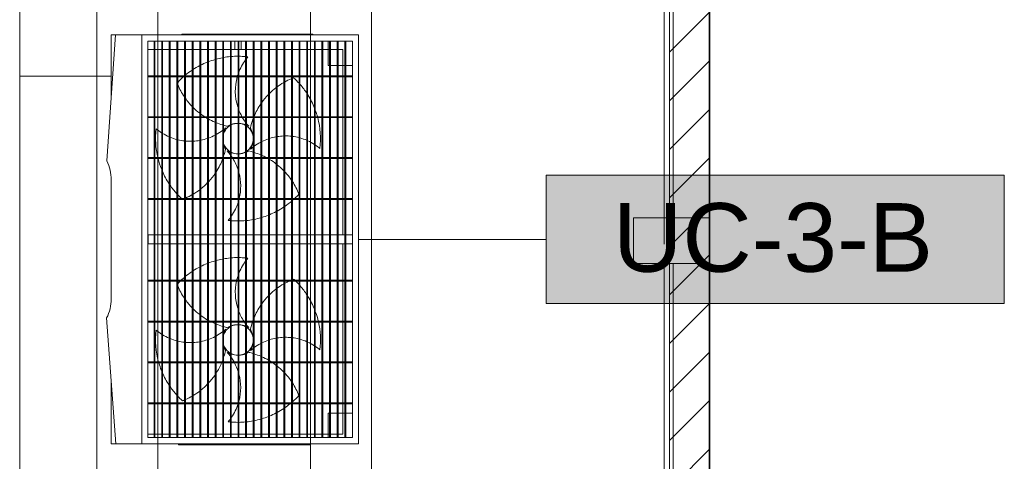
# Model space of a CAD drawing. Header units: metres. Extents: x 2.5 to 41.3, y -72.9 to -49.4.
# Tile 25 of 28: x 37.9 to 41.1, y -55.1 to -53.7. Entities that reach past the tile are written whole.
import ezdxf

# ---------------------------------------------------------------- set-up
doc = ezdxf.new("R2010")
doc.units = ezdxf.units.M
for name, color, linetype, lineweight in [('A-COLS', 7, 'Continuous', 18), ('A-FLOR', 7, 'Continuous', 18), ('A-WALL', 7, 'Continuous', 18), ('A-WALL-PATT', 7, 'Continuous', 18), ('I-WALL', 7, 'Continuous', 18), ('M-EQPM', 7, 'Continuous', 18), ('S-BEAM', 7, 'Continuous', 18), ('S-COLS', 7, 'Continuous', 18)]:
    doc.layers.add(name, color=color, linetype=linetype, lineweight=lineweight)
for name, color, linetype, lineweight, true_color in [('LAJE TÉCNICA -FRIG_dwg', 7, 'Continuous', 18, 0x767676), ('M-EQPM-IDEN', 1, 'Continuous', 9, 0xff0000), ('TUB_FRIGO', 30, 'Continuous', 18, 0xff7f00)]:
    doc.layers.add(name, color=color, linetype=linetype, lineweight=lineweight, true_color=true_color)
doc.styles.add('Arial_4', font='arial.ttf', dxfattribs={"height": 0.225})

# ---------------------------------------------------------------- blocks, each defined once
blk = doc.blocks.new('4 GRE - ESCOLA DE CINEMA E AUDIOVISUAL CINE REX R07_rvt-1-LAJE TÉCNICA - FRIGORÍFICA')
at = {"layer": 'A-WALL-PATT', "true_color": 0xd4d4d4}
h = blk.add_hatch(dxfattribs=at)
h.set_pattern_fill('FP_2', color=254, style=0, pattern_type=2)
h.set_pattern_definition([(45, (21.555, -62.9), (-0.0795495, 0.0795495), [])])
h.paths.add_polyline_path([(40.0373, -68.5214), (40.1673, -68.5214), (40.1673, -51.0704), (40.0373, -51.0704), (40.0373, -67.0466)])
at = {"layer": 'I-WALL', "color": 253, "true_color": 0xaaaaaa}
for p, q in [((40.1673, -68.5214), (40.1673, -51.0704)), ((40.0373, -51.1954), (40.0373, -68.5214))]:
    blk.add_line(p, q, dxfattribs=at)
blk = doc.blocks.new('Family - V504-298893-LAJE TÉCNICA - FRIGORÍFICA')
at = {"layer": 'S-BEAM', "color": 253, "true_color": 0xaaaaaa}
for p, q in [((0.06, 1.5757), (-0.06, 1.5757)), ((-0.06, 1.5757), (-0.06, -1.5757)), ((0.06, -1.5757), (0.06, 1.5757)), ((-0.06, -1.5757), (0.06, -1.5757))]:
    blk.add_line(p, q, dxfattribs=at)
blk = doc.blocks.new('Family - V504-298895-LAJE TÉCNICA - FRIGORÍFICA')
at = {"layer": 'S-BEAM', "color": 253, "true_color": 0xaaaaaa}
for p, q in [((0.06, 1.5693), (-0.06, 1.5693)), ((-0.06, 1.5693), (-0.06, -1.5693)), ((0.06, -1.5693), (0.06, 1.5693)), ((-0.06, -1.5693), (0.06, -1.5693))]:
    blk.add_line(p, q, dxfattribs=at)
blk = doc.blocks.new('Family - P19-298905-LAJE TÉCNICA - FRIGORÍFICA')
at = {"layer": 'S-COLS', "color": 253, "true_color": 0xaaaaaa}
for p, q in [((0.125, 0.075), (-0.125, 0.075)), ((-0.125, 0.075), (-0.125, -0.075)), ((0.125, -0.075), (0.125, 0.075)), ((-0.125, -0.075), (0.125, -0.075))]:
    blk.add_line(p, q, dxfattribs=at)
blk = doc.blocks.new('Family - P19-301703-LAJE TÉCNICA - FRIGORÍFICA')
at = {"layer": 'S-COLS', "color": 253, "true_color": 0xaaaaaa}
for p, q in [((0.125, 0.075), (-0.125, 0.075)), ((-0.125, 0.075), (-0.125, -0.075)), ((0.125, -0.075), (0.125, 0.075)), ((-0.125, -0.075), (0.125, -0.075))]:
    blk.add_line(p, q, dxfattribs=at)
blk = doc.blocks.new('ESTRUTURAL CINE REX _011_IFC-1-LAJE TÉCNICA - FRIGORÍFICA')
at = {"layer": 'A-COLS', "color": 253, "lineweight": 18, "true_color": 0xaaaaaa}
blk.add_blockref('Family - P19-301703-LAJE TÉCNICA - FRIGORÍFICA', (40.0437, -54.4219), dxfattribs=at)
at = {"layer": 'S-BEAM', "color": 253, "lineweight": 18, "true_color": 0xaaaaaa}
for name, p in [('Family - V504-298893-LAJE TÉCNICA - FRIGORÍFICA', (40.1089, -52.7712)), ('Family - V504-298895-LAJE TÉCNICA - FRIGORÍFICA', (40.1089, -56.0662))]:
    blk.add_blockref(name, p, dxfattribs=at)
at = {"layer": 'S-COLS', "color": 253, "lineweight": 18, "true_color": 0xaaaaaa}
blk.add_blockref('Family - P19-298905-LAJE TÉCNICA - FRIGORÍFICA', (40.0437, -54.4219), dxfattribs=at)
blk = doc.blocks.new('Midea_VRF_Outdoor_MVCMax-M615_670_730_785_850_WV2GN1_50_60Hz_ - MVC-M785WV2GN1-V6-LAJE TÉCNICA - FRIGORÍFICA')
at = {"layer": 'M-EQPM', "color": 1, "true_color": 0xff0000}
for p, q in [((0.67, 0.395), (-0.67, 0.395)), ((-0.67, 0.395), (-0.67, -0.315)), ((0.67, -0.315), (0.67, 0.395)), ((0.65, 0.3755), (-0.65, 0.3755)), ((-0.65, 0.3755), (-0.65, 0.375)), ((-0.65, 0.375), (0.65, 0.375)), ((-0.65, -0.295), (-0.65, 0.375)), ((-0.65, 0.375), (0.65, 0.375)), ((-0.57, 0.353), (-0.57, 0.375)), ((-0.533, 0.3755), (-0.536, 0.3755)), ((-0.536, 0.3755), (-0.536, -0.2945)), ((-0.533, -0.2945), (-0.533, 0.3755)), ((-0.399, 0.3755), (-0.402, 0.3755)), ((-0.402, 0.3755), (-0.402, -0.2945)), ((-0.399, -0.2945), (-0.399, 0.3755)), ((-0.265, 0.3755), (-0.268, 0.3755)), ((-0.268, 0.3755), (-0.268, -0.2945)), ((-0.265, -0.2945), (-0.265, 0.3755)), ((-0.131, 0.3755), (-0.134, 0.3755)), ((-0.134, 0.3755), (-0.134, -0.2945)), ((-0.131, -0.2945), (-0.131, 0.3755)), ((0.015, 0.3755), (-0.015, 0.3755)), ((-0.015, 0.3755), (-0.015, -0.2945)), ((0.015, -0.2945), (0.015, 0.3755)), ((0.137, 0.3755), (0.134, 0.3755)), ((0.134, 0.3755), (0.134, -0.2945)), ((0.137, -0.2945), (0.137, 0.3755)), ((0.271, 0.3755), (0.268, 0.3755)), ((0.268, 0.3755), (0.268, -0.2945)), ((0.271, -0.2945), (0.271, 0.3755)), ((0.405, 0.3755), (0.402, 0.3755)), ((0.402, 0.3755), (0.402, -0.2945)), ((0.405, -0.2945), (0.405, 0.3755)), ((0.539, 0.3755), (0.536, 0.3755)), ((0.536, 0.3755), (0.536, -0.2945)), ((0.539, -0.2945), (0.539, 0.3755)), ((0.57, 0.375), (0.57, 0.353)), ((0.65, 0.375), (0.65, 0.3755)), ((0.65, 0.375), (0.65, -0.295)), ((0.65, 0.353), (-0.65, 0.353)), ((-0.65, 0.353), (-0.65, 0.35)), ((-0.65, 0.35), (0.65, 0.35)), ((0.65, 0.328), (-0.65, 0.328)), ((-0.65, 0.328), (-0.65, 0.325)), ((-0.65, 0.325), (0.65, 0.325)), ((-0.536, 0.343), (-0.6224, 0.343)), ((-0.6224, 0.343), (-0.6224, 0.328)), ((-0.6224, 0.343), (-0.536, 0.343)), ((-0.6224, 0.328), (-0.6224, 0.343)), ((-0.6224, 0.325), (-0.6224, 0.303)), ((-0.6224, 0.303), (-0.6224, 0.325)), ((-0.57, 0.328), (-0.57, 0.35)), ((-0.57, 0.303), (-0.57, 0.325)), ((-0.402, 0.343), (-0.533, 0.343)), ((-0.533, 0.343), (-0.402, 0.343)), ((-0.268, 0.343), (-0.399, 0.343)), ((-0.399, 0.343), (-0.268, 0.343)), ((-0.134, 0.343), (-0.265, 0.343)), ((-0.265, 0.343), (-0.134, 0.343)), ((-0.015, 0.343), (-0.131, 0.343)), ((-0.131, 0.343), (-0.015, 0.343)), ((0.134, 0.343), (0.015, 0.343)), ((0.015, 0.343), (0.134, 0.343)), ((0.268, 0.343), (0.137, 0.343)), ((0.137, 0.343), (0.268, 0.343)), ((0.402, 0.343), (0.271, 0.343)), ((0.271, 0.343), (0.402, 0.343)), ((0.536, 0.343), (0.405, 0.343)), ((0.405, 0.343), (0.536, 0.343)), ((0.6389, 0.343), (0.539, 0.343)), ((0.539, 0.343), (0.6389, 0.343)), ((0.57, 0.35), (0.57, 0.328)), ((0.57, 0.325), (0.57, 0.303)), ((0.6389, 0.328), (0.6389, 0.343)), ((0.6389, 0.343), (0.6389, 0.328)), ((0.6389, 0.303), (0.6389, 0.325)), ((0.6389, 0.325), (0.6389, 0.303)), ((0.65, 0.35), (0.65, 0.353)), ((0.65, 0.325), (0.65, 0.328)), ((0.65, 0.303), (-0.65, 0.303)), ((-0.65, 0.303), (-0.65, 0.3)), ((-0.65, 0.3), (0.65, 0.3)), ((-0.65, 0.2955), (-0.57, 0.2955)), ((-0.6224, 0.3), (-0.6224, 0.278)), ((-0.6224, 0.278), (-0.6224, 0.3)), ((-0.57, 0.2955), (-0.57, 0.3)), ((0.57, 0.3), (0.57, 0.295)), ((0.57, 0.295), (0.65, 0.295)), ((0.6389, 0.278), (0.6389, 0.3)), ((0.6389, 0.3), (0.6389, 0.278)), ((0.65, 0.3), (0.65, 0.303)), ((0.65, 0.278), (-0.65, 0.278)), ((-0.65, 0.278), (-0.65, 0.275)), ((-0.65, 0.275), (0.65, 0.275)), ((-0.6224, 0.275), (-0.6224, 0.253)), ((-0.6224, 0.253), (-0.6224, 0.275)), ((0.6389, 0.253), (0.6389, 0.275)), ((0.6389, 0.275), (0.6389, 0.253)), ((0.65, 0.275), (0.65, 0.278)), ((-0.67, 0.2455), (-0.673, 0.2455)), ((-0.673, 0.2455), (-0.673, 0.2255)), ((-0.673, 0.2455), (-0.673, 0.2448)), ((0.65, 0.253), (-0.65, 0.253)), ((-0.65, 0.253), (-0.65, 0.25)), ((-0.65, 0.25), (0.65, 0.25)), ((0.65, 0.228), (-0.65, 0.228)), ((-0.65, 0.228), (-0.65, 0.225)), ((-0.6224, 0.25), (-0.6224, 0.228)), ((-0.6224, 0.228), (-0.6224, 0.25)), ((0.6389, 0.228), (0.6389, 0.25)), ((0.6389, 0.25), (0.6389, 0.228)), ((0.65, 0.25), (0.65, 0.253)), ((0.65, 0.225), (0.65, 0.228)), ((0.673, 0.235), (0.67, 0.235)), ((0.673, 0.2343), (0.673, 0.235)), ((0.673, 0.215), (0.673, 0.235)), ((-0.673, -0.1645), (-0.673, 0.2255)), ((-0.65, 0.225), (0.65, 0.225)), ((0.65, 0.203), (-0.65, 0.203)), ((-0.65, 0.203), (-0.65, 0.2)), ((-0.65, 0.2), (0.65, 0.2)), ((-0.6224, 0.225), (-0.6224, 0.203)), ((-0.6224, 0.203), (-0.6224, 0.225)), ((-0.6224, 0.2), (-0.6224, 0.178)), ((-0.6224, 0.178), (-0.6224, 0.2)), ((0.6389, 0.203), (0.6389, 0.225)), ((0.6389, 0.225), (0.6389, 0.203)), ((0.6389, 0.178), (0.6389, 0.2)), ((0.6389, 0.2), (0.6389, 0.178)), ((0.65, 0.2), (0.65, 0.203)), ((0.673, 0.215), (0.673, -0.175)), ((0.65, 0.178), (-0.65, 0.178)), ((-0.65, 0.178), (-0.65, 0.175)), ((-0.65, 0.175), (0.65, 0.175)), ((-0.6224, 0.175), (-0.6224, 0.153)), ((-0.6224, 0.153), (-0.6224, 0.175)), ((0.6389, 0.153), (0.6389, 0.175)), ((0.6389, 0.175), (0.6389, 0.153)), ((0.65, 0.175), (0.65, 0.178)), ((0.65, 0.153), (-0.65, 0.153)), ((-0.65, 0.153), (-0.65, 0.15)), ((-0.65, 0.15), (0.65, 0.15)), ((-0.6224, 0.15), (-0.6224, 0.128)), ((-0.6224, 0.128), (-0.6224, 0.15)), ((0.6389, 0.128), (0.6389, 0.15)), ((0.6389, 0.15), (0.6389, 0.128)), ((0.65, 0.15), (0.65, 0.153)), ((0.65, 0.128), (-0.65, 0.128)), ((-0.65, 0.128), (-0.65, 0.125)), ((-0.65, 0.125), (0.65, 0.125)), ((0.65, 0.103), (-0.65, 0.103)), ((-0.65, 0.103), (-0.65, 0.1)), ((-0.65, 0.1), (0.65, 0.1)), ((-0.6224, 0.125), (-0.6224, 0.103)), ((-0.6224, 0.103), (-0.6224, 0.125)), ((-0.6224, 0.1), (-0.6224, 0.078)), ((-0.6224, 0.078), (-0.6224, 0.1)), ((0.6389, 0.103), (0.6389, 0.125)), ((0.6389, 0.125), (0.6389, 0.103)), ((0.6389, 0.078), (0.6389, 0.1)), ((0.6389, 0.1), (0.6389, 0.078)), ((0.65, 0.125), (0.65, 0.128)), ((0.65, 0.1), (0.65, 0.103)), ((0.65, 0.078), (-0.65, 0.078)), ((-0.65, 0.078), (-0.65, 0.075)), ((-0.65, 0.075), (0.65, 0.075)), ((-0.6224, 0.075), (-0.6224, 0.053)), ((-0.6224, 0.053), (-0.6224, 0.075)), ((0.6389, 0.053), (0.6389, 0.075)), ((0.6389, 0.075), (0.6389, 0.053)), ((0.65, 0.075), (0.65, 0.078)), ((0.65, 0.053), (-0.65, 0.053)), ((-0.65, 0.053), (-0.65, 0.05)), ((-0.65, 0.05), (0.65, 0.05)), ((-0.6224, 0.05), (-0.6224, 0.028)), ((-0.6224, 0.028), (-0.6224, 0.05)), ((0.6389, 0.028), (0.6389, 0.05)), ((0.6389, 0.05), (0.6389, 0.028)), ((0.65, 0.05), (0.65, 0.053)), ((0.65, 0.028), (-0.65, 0.028)), ((-0.65, 0.028), (-0.65, 0.025)), ((-0.65, 0.025), (0.65, 0.025)), ((-0.6224, 0.01), (-0.65, 0.01)), ((0.65, 0.003), (-0.65, 0.003)), ((-0.65, 0.003), (-0.65, 0)), ((-0.6224, 0.025), (-0.6224, 0.003)), ((-0.6224, 0.003), (-0.6224, 0.025)), ((0.6389, 0.003), (0.6389, 0.025)), ((0.6389, 0.025), (0.6389, 0.003)), ((0.65, 0.025), (0.65, 0.028)), ((0.65, 0), (0.65, 0.003)), ((-0.65, 0), (0.65, 0)), ((-0.65, -0.01), (-0.6224, -0.01)), ((0.65, -0.022), (-0.65, -0.022)), ((-0.65, -0.022), (-0.65, -0.025)), ((-0.65, -0.025), (0.65, -0.025)), ((-0.6224, 0), (-0.6224, -0.022)), ((-0.6224, -0.022), (-0.6224, 0)), ((-0.6224, -0.025), (-0.6224, -0.047)), ((-0.6224, -0.047), (-0.6224, -0.025)), ((0.6389, -0.022), (0.6389, -0.0004)), ((0.6389, -0.0004), (0.6389, -0.022)), ((0.6389, -0.047), (0.6389, -0.025)), ((0.6389, -0.025), (0.6389, -0.047)), ((0.65, -0.025), (0.65, -0.022)), ((0.65, -0.047), (-0.65, -0.047)), ((-0.65, -0.047), (-0.65, -0.05)), ((-0.65, -0.05), (0.65, -0.05)), ((-0.6224, -0.05), (-0.6224, -0.072)), ((-0.6224, -0.072), (-0.6224, -0.05)), ((0.6389, -0.072), (0.6389, -0.05)), ((0.6389, -0.05), (0.6389, -0.072)), ((0.65, -0.05), (0.65, -0.047)), ((0.65, -0.072), (-0.65, -0.072)), ((-0.65, -0.072), (-0.65, -0.075)), ((-0.65, -0.075), (0.65, -0.075)), ((-0.6224, -0.075), (-0.6224, -0.097)), ((-0.6224, -0.097), (-0.6224, -0.075)), ((0.6389, -0.097), (0.6389, -0.075)), ((0.6389, -0.075), (0.6389, -0.097)), ((0.65, -0.075), (0.65, -0.072)), ((0.65, -0.097), (-0.65, -0.097)), ((-0.65, -0.097), (-0.65, -0.1)), ((-0.65, -0.1), (0.65, -0.1)), ((0.65, -0.122), (-0.65, -0.122)), ((-0.65, -0.122), (-0.65, -0.125)), ((-0.65, -0.125), (0.65, -0.125)), ((-0.6224, -0.1), (-0.6224, -0.122)), ((-0.6224, -0.122), (-0.6224, -0.1)), ((-0.6224, -0.125), (-0.6224, -0.147)), ((-0.6224, -0.147), (-0.6224, -0.125)), ((0.6389, -0.122), (0.6389, -0.1)), ((0.6389, -0.1), (0.6389, -0.122)), ((0.6389, -0.147), (0.6389, -0.125)), ((0.6389, -0.125), (0.6389, -0.147)), ((0.65, -0.1), (0.65, -0.097)), ((0.65, -0.125), (0.65, -0.122)), ((0.65, -0.147), (-0.65, -0.147)), ((-0.65, -0.147), (-0.65, -0.15)), ((-0.65, -0.15), (0.65, -0.15)), ((-0.6224, -0.15), (-0.6224, -0.172)), ((-0.6224, -0.172), (-0.6224, -0.15)), ((0.6389, -0.172), (0.6389, -0.15)), ((0.6389, -0.15), (0.6389, -0.172)), ((0.65, -0.15), (0.65, -0.147)), ((-0.673, -0.1645), (-0.673, -0.1845)), ((-0.673, -0.1838), (-0.673, -0.1845)), ((-0.673, -0.1845), (-0.67, -0.1845)), ((0.65, -0.172), (-0.65, -0.172)), ((-0.65, -0.172), (-0.65, -0.175)), ((-0.65, -0.175), (0.65, -0.175)), ((-0.6224, -0.175), (-0.6224, -0.197)), ((-0.6224, -0.197), (-0.6224, -0.175)), ((0.6389, -0.197), (0.6389, -0.175)), ((0.6389, -0.175), (0.6389, -0.197)), ((0.65, -0.175), (0.65, -0.172)), ((0.673, -0.195), (0.673, -0.175)), ((0.65, -0.197), (-0.65, -0.197)), ((-0.65, -0.197), (-0.65, -0.2)), ((-0.65, -0.2), (0.65, -0.2)), ((0.65, -0.222), (-0.65, -0.222)), ((-0.65, -0.222), (-0.65, -0.225)), ((-0.65, -0.225), (0.65, -0.225)), ((-0.6224, -0.2), (-0.6224, -0.222)), ((-0.6224, -0.222), (-0.6224, -0.2)), ((-0.6224, -0.225), (-0.6224, -0.247)), ((-0.6224, -0.247), (-0.6224, -0.225)), ((0.6389, -0.222), (0.6389, -0.2)), ((0.6389, -0.2), (0.6389, -0.222)), ((0.6389, -0.247), (0.6389, -0.225)), ((0.6389, -0.225), (0.6389, -0.247)), ((0.65, -0.2), (0.65, -0.197)), ((0.65, -0.225), (0.65, -0.222)), ((0.67, -0.195), (0.673, -0.195)), ((0.673, -0.195), (0.673, -0.1943)), ((0.65, -0.247), (-0.65, -0.247)), ((-0.65, -0.247), (-0.65, -0.25)), ((-0.65, -0.25), (0.65, -0.25)), ((-0.6224, -0.25), (-0.6224, -0.272)), ((-0.6224, -0.272), (-0.6224, -0.25)), ((0.6389, -0.272), (0.6389, -0.25)), ((0.6389, -0.25), (0.6389, -0.272)), ((0.65, -0.25), (0.65, -0.247)), ((0.65, -0.272), (-0.65, -0.272)), ((-0.65, -0.272), (-0.65, -0.275)), ((-0.65, -0.275), (0.65, -0.275)), ((-0.6224, -0.275), (-0.6224, -0.295)), ((-0.6224, -0.295), (-0.6224, -0.275)), ((0.6389, -0.295), (0.6389, -0.275)), ((0.6389, -0.275), (0.6389, -0.295)), ((0.65, -0.275), (0.65, -0.272)), ((-0.67, -0.315), (0.67, -0.315)), ((-0.67, -0.315), (-0.67, -0.4009)), ((0.67, -0.315), (-0.67, -0.315)), ((0.65, -0.295), (-0.65, -0.295)), ((-0.536, -0.2945), (-0.533, -0.2945)), ((-0.402, -0.2945), (-0.399, -0.2945)), ((-0.268, -0.2945), (-0.265, -0.2945)), ((-0.134, -0.2945), (-0.131, -0.2945)), ((-0.015, -0.2945), (0.015, -0.2945)), ((0.134, -0.2945), (0.137, -0.2945)), ((0.268, -0.2945), (0.271, -0.2945)), ((0.402, -0.2945), (0.405, -0.2945)), ((0.536, -0.2945), (0.539, -0.2945)), ((0.67, -0.4006), (0.67, -0.315)), ((-0.67, -0.4009), (-0.2572, -0.43)), ((-0.67, -0.4009), (-0.67, -0.415)), ((-0.67, -0.415), (-0.4701, -0.415)), ((-0.195, -0.415), (0.195, -0.415)), ((0.2578, -0.4303), (0.67, -0.4006)), ((0.47, -0.415), (0.67, -0.415)), ((0.67, -0.415), (0.67, -0.4006))]:
    blk.add_line(p, q, dxfattribs=at)
for centre, radius, start, end in [((-0.3302, 0), 0.27, 105.4369, 109.7442), ((-0.3302, 0), 0.27, 83.171, 104.7659), ((-0.1651, 0.156), 0.1739, 139.8861, 145.8463), ((0.3298, 0), 0.27, 103.2575, 109.7442), ((0.3298, 0), 0.27, 83.171, 102.6111), ((0.4949, 0.156), 0.1739, 139.8861, 145.8463), ((-0.3302, 0), 0.27, 123.2095, 130.9698), ((-0.3302, 0), 0.27, 111.5747, 121.9812), ((-0.1651, 0.156), 0.1739, 147.0316, 155.4744), ((0.3298, 0), 0.27, 123.2095, 130.9698), ((0.3298, 0), 0.27, 111.5747, 121.9812), ((0.4949, 0.156), 0.1739, 147.0316, 155.4744), ((-0.3302, 0), 0.27, 131.9198, 137.5963), ((-0.1651, 0.156), 0.1739, 165.2949, 172.5984), ((-0.1651, 0.156), 0.1739, 156.5266, 164.2427), ((-0.0641, -0.016), 0.2312, 111.3182, 122.8959), ((-0.3302, 0), 0.27, 43.1231, 47.5963), ((0.3298, 0), 0.27, 131.9198, 135.7125), ((0.4949, 0.156), 0.1739, 165.2949, 172.6975), ((0.4949, 0.156), 0.1739, 156.5266, 164.2427), ((0.5959, -0.016), 0.2312, 111.3182, 122.8959), ((0.3298, 0), 0.27, 41.4697, 47.5963), ((-0.3142, 0.2661), 0.2312, 201.3182, 202.3827), ((-0.3142, 0.2661), 0.2312, 203.2874, 209.4112), ((-0.1651, 0.156), 0.1739, 173.6937, 180.7292), ((-0.0641, -0.016), 0.2312, 124.1027, 132.9526), ((-0.3302, 0), 0.27, 41.4697, 42.1731), ((-0.3302, 0), 0.27, 34.6223, 40.6097), ((0.3298, 0), 0.27, 136.5725, 137.5963), ((0.3458, 0.2661), 0.2312, 201.3182, 202.4524), ((0.3458, 0.2661), 0.2312, 204.9217, 209.4112), ((0.4949, 0.156), 0.1739, 173.6937, 180.7292), ((0.5959, -0.016), 0.2312, 124.1027, 132.9526), ((0.3298, 0), 0.27, 39.9564, 40.6097), ((0.3298, 0), 0.27, 34.6223, 39.0064), ((-0.3142, 0.2661), 0.2312, 210.2462, 216.8845), ((-0.1651, 0.156), 0.1739, 181.9997, 189.3278), ((-0.0641, -0.016), 0.2312, 134.0726, 141.2768), ((-0.3302, 0), 0.27, 28.4062, 33.8764), ((0.3458, 0.2661), 0.2312, 210.2462, 216.8845), ((0.4949, 0.156), 0.1739, 181.9997, 189.3278), ((0.5959, -0.016), 0.2312, 134.0726, 141.2768), ((0.3298, 0), 0.27, 28.4062, 33.8764), ((-0.3142, 0.2661), 0.2312, 217.8307, 224.992), ((-0.3142, 0.2661), 0.2312, 226.1336, 234.505), ((-0.1651, 0.156), 0.1739, 190.3271, 197.8637), ((-0.1651, 0.156), 0.1739, 198.9259, 206.7155), ((-0.0641, -0.016), 0.2312, 149.7283, 150.8304), ((-0.0641, -0.016), 0.2312, 142.2591, 148.8725), ((-0.3302, 0), 0.27, 22.5107, 27.6603), ((-0.3302, 0), 0.27, 16.8426, 21.8305), ((0.3458, 0.2661), 0.2312, 217.8307, 224.992), ((0.3458, 0.2661), 0.2312, 226.1336, 234.505), ((0.4949, 0.156), 0.1739, 190.3271, 197.8637), ((0.4949, 0.156), 0.1739, 198.9259, 206.7155), ((0.5959, -0.016), 0.2312, 149.7283, 156.0039), ((0.5959, -0.016), 0.2312, 147.3049, 148.8725), ((0.5959, -0.016), 0.2312, 142.2591, 145.7941), ((0.3298, 0), 0.27, 22.5107, 27.6603), ((0.3298, 0), 0.27, 16.8426, 21.8305), ((-0.3142, 0.2661), 0.2312, 235.8948, 247.4891), ((-0.1651, 0.156), 0.1739, 207.958, 216.5966), ((-0.0641, -0.016), 0.2312, 156.7936, 162.5464), ((-0.0641, -0.016), 0.2312, 152.3412, 156.0039), ((-0.3302, 0), 0.27, 11.3613, 16.1625), ((0.3458, 0.2661), 0.2312, 235.8948, 247.4891), ((0.4949, 0.156), 0.1739, 207.958, 216.5966), ((0.5959, -0.016), 0.2312, 156.7936, 162.5464), ((0.3298, 0), 0.27, 11.3613, 16.1625), ((-0.3142, 0.2661), 0.2312, 249.8555, 257.2532), ((-0.4862, 0.1651), 0.1739, 307.5186, 311.5723), ((-0.3102, 0), 0.07, 150, 156.2194), ((-0.3302, 0), 0.05, 34.3456, 145.6544), ((-0.3302, -0.02), 0.07, 60, 120), ((-0.1651, 0.156), 0.1739, 217.8026, 221.5723), ((-0.0641, -0.016), 0.2312, 163.3308, 167.2532), ((-0.3502, 0), 0.07, 23.7806, 30), ((-0.3302, 0), 0.27, 5.9743, 10.7149), ((0.3458, 0.2661), 0.2312, 249.8555, 250.2453), ((0.3458, 0.2661), 0.2312, 251.0297, 257.2532), ((0.1738, 0.1651), 0.1739, 307.5186, 311.5723), ((0.3498, 0), 0.07, 150, 156.2194), ((0.3298, 0), 0.05, 34.3456, 145.6544), ((0.3298, -0.02), 0.07, 60, 120), ((0.4949, 0.156), 0.1739, 217.8026, 221.5723), ((0.5959, -0.016), 0.2312, 163.3308, 167.2532), ((0.3098, 0), 0.07, 23.7806, 30), ((0.3298, 0), 0.27, 5.9743, 10.7149), ((-0.3302, 0), 0.27, 174.6814, 179.3583), ((-0.3302, 0), 0.27, 179.9961, 184.6814), ((-0.3302, 0), 0.27, 173.171, 174.0436), ((-0.4862, 0.1651), 0.1739, 229.8861, 232.3546), ((-0.4862, 0.1651), 0.1739, 234.1587, 249.8364), ((-0.4862, 0.1651), 0.1739, 290.1872, 299.0396), ((-0.4862, 0.1651), 0.1739, 300.2455, 305.7812), ((-0.3302, 0), 0.05, 180, 206.2684), ((-0.3102, 0), 0.07, 158.8849, 177.5162), ((-0.3302, 0), 0.05, 150, 176.5227), ((-0.3302, 0), 0.05, 3.4773, 30), ((-0.3302, 0), 0.05, 333.7316, 360), ((-0.3502, 0), 0.07, 2.4838, 21.1151), ((-0.1742, -0.1651), 0.1739, 107.4417, 121.6926), ((-0.1742, -0.1651), 0.1739, 76.6276, 104.6962), ((-0.1742, -0.1651), 0.1739, 55.9627, 72.7763), ((-0.3302, 0), 0.27, 0.6339, 5.3279), ((0.3298, 0), 0.27, 174.6814, 179.3583), ((0.3298, 0), 0.27, 179.9961, 184.6814), ((0.3298, 0), 0.27, 173.171, 174.0436), ((0.1738, 0.1651), 0.1739, 229.8861, 232.3546), ((0.1738, 0.1651), 0.1739, 234.1587, 249.8364), ((0.1738, 0.1651), 0.1739, 290.1872, 303.0593), ((0.1738, 0.1651), 0.1739, 304.2652, 305.7812), ((0.3298, 0), 0.05, 180, 206.2684), ((0.3498, 0), 0.07, 158.8849, 177.5162), ((0.3298, 0), 0.05, 150, 176.5227), ((0.3298, 0), 0.05, 3.4773, 30), ((0.3298, 0), 0.05, 333.7316, 360), ((0.3098, 0), 0.07, 2.4838, 21.1151), ((0.4858, -0.1651), 0.1739, 107.4417, 117.7068), ((0.4858, -0.1651), 0.1739, 75.7162, 104.6962), ((0.4858, -0.1651), 0.1739, 55.9627, 72.0681), ((0.3298, 0), 0.27, 0.6339, 5.3279), ((-0.3302, 0), 0.27, 185.3279, 190.0684), ((-0.4862, 0.1651), 0.1739, 252.7763, 253.2607), ((-0.4862, 0.1651), 0.1739, 254.3128, 287.4417), ((-0.3102, 0), 0.07, 180, 198.4497), ((-0.3102, 0), 0.07, 201.1151, 210), ((-0.3302, 0), 0.05, 210, 251.1072), ((-0.3302, 0), 0.05, 288.8928, 330), ((-0.1742, -0.1651), 0.1739, 125.7812, 131.5723), ((-0.3502, 0), 0.07, 330, 338.8849), ((-0.3502, 0), 0.07, 341.5503, 360), ((-0.1742, -0.1651), 0.1739, 122.8985, 124.0439), ((-0.1742, -0.1651), 0.1739, 49.8861, 54.1587), ((-0.3302, 0), 0.27, 353.171, 354.6814), ((-0.3302, 0), 0.27, 355.3192, 359.9961), ((0.3298, 0), 0.27, 185.3279, 190.0684), ((0.1738, 0.1651), 0.1739, 252.7763, 256.768), ((0.1738, 0.1651), 0.1739, 257.7826, 287.4417), ((0.3498, 0), 0.07, 180, 198.4497), ((0.3498, 0), 0.07, 201.1151, 210), ((0.3298, 0), 0.05, 210, 251.1072), ((0.3298, 0), 0.05, 288.8928, 330), ((0.4858, -0.1651), 0.1739, 125.7812, 131.5723), ((0.3098, 0), 0.07, 330, 338.8849), ((0.3098, 0), 0.07, 341.5503, 360), ((0.4858, -0.1651), 0.1739, 118.8788, 124.0439), ((0.4858, -0.1651), 0.1739, 49.8861, 54.1587), ((0.3298, 0), 0.27, 353.171, 354.6814), ((0.3298, 0), 0.27, 355.3192, 359.9065), ((-0.3302, 0), 0.27, 190.7149, 195.4823), ((-0.5963, 0.016), 0.2312, 337.578, 343.3308), ((-0.5963, 0.016), 0.2312, 344.1153, 347.2532), ((-0.3302, 0.02), 0.07, 240, 253.6812), ((-0.4953, -0.156), 0.1739, 39.0085, 41.5723), ((-0.4953, -0.156), 0.1739, 28.9592, 37.8026), ((-0.3302, 0.02), 0.07, 286.3188, 300), ((-0.3462, -0.2661), 0.2312, 72.222, 77.2532), ((-0.3462, -0.2661), 0.2312, 57.4057, 69.3562), ((0.3298, 0), 0.27, 190.7149, 195.4823), ((0.0637, 0.016), 0.2312, 337.578, 343.3308), ((0.0637, 0.016), 0.2312, 344.1153, 347.2532), ((0.3298, 0.02), 0.07, 240, 253.6812), ((0.1647, -0.156), 0.1739, 39.0085, 41.5723), ((0.1647, -0.156), 0.1739, 28.9592, 37.8026), ((0.3298, 0.02), 0.07, 286.3188, 300), ((0.3138, -0.2661), 0.2312, 72.222, 77.2532), ((0.3138, -0.2661), 0.2312, 67.5257, 69.8555), ((0.3138, -0.2661), 0.2312, 57.4057, 66.7413), ((-0.3302, 0), 0.27, 196.1625, 201.1504), ((-0.5963, 0.016), 0.2312, 330.584, 336.7936), ((-0.4953, -0.156), 0.1739, 19.9881, 27.7777), ((-0.3462, -0.2661), 0.2312, 47.3738, 55.8948), ((0.3298, 0), 0.27, 196.1625, 201.1504), ((0.0637, 0.016), 0.2312, 330.584, 332.5428), ((0.0637, 0.016), 0.2312, 334.0536, 336.7936), ((0.1647, -0.156), 0.1739, 19.9881, 27.7777), ((0.3138, -0.2661), 0.2312, 47.2751, 55.8948), ((-0.3302, 0), 0.27, 201.8305, 206.9144), ((-0.3302, 0), 0.27, 207.6603, 213.1305), ((-0.5963, 0.016), 0.2312, 315.0549, 322.2591), ((-0.5963, 0.016), 0.2312, 323.2415, 327.5065), ((-0.5963, 0.016), 0.2312, 329.0173, 329.7283), ((-0.4953, -0.156), 0.1739, 11.3264, 18.9259), ((-0.4953, -0.156), 0.1739, 2.999, 10.3271), ((-0.3462, -0.2661), 0.2312, 38.7769, 46.1336), ((-0.3462, -0.2661), 0.2312, 31.0813, 37.8307), ((0.3298, 0), 0.27, 201.8305, 206.9144), ((0.3298, 0), 0.27, 207.6603, 213.1305), ((0.0637, 0.016), 0.2312, 315.0549, 322.2591), ((0.0637, 0.016), 0.2312, 323.2415, 329.7283), ((0.1647, -0.156), 0.1739, 11.3264, 18.9259), ((0.1647, -0.156), 0.1739, 2.999, 10.3271), ((0.3138, -0.2661), 0.2312, 38.7769, 46.1336), ((0.3138, -0.2661), 0.2312, 31.0813, 37.8307), ((-0.3302, 0), 0.27, 213.8764, 219.7496), ((-0.5963, 0.016), 0.2312, 305.3095, 314.0726), ((-0.4953, -0.156), 0.1739, 354.69, 1.9997), ((-0.3462, -0.2661), 0.2312, 24.1225, 30.2462), ((0.3298, 0), 0.27, 213.8764, 219.7496), ((0.0637, 0.016), 0.2312, 305.3095, 314.0726), ((0.1647, -0.156), 0.1739, 354.69, 1.9997), ((0.3138, -0.2661), 0.2312, 24.1225, 30.2462), ((-0.3302, 0), 0.27, 221.0331, 226.9165), ((-0.5963, 0.016), 0.2312, 292.6185, 304.1027), ((-0.4953, -0.156), 0.1739, 346.3471, 353.6937), ((-0.3302, 0), 0.27, 312.8698, 316.6872), ((0.3298, 0), 0.27, 220.6097, 223.2498), ((0.3298, 0), 0.27, 224.1999, 226.9165), ((0.0637, 0.016), 0.2312, 292.6185, 304.1027), ((0.1647, -0.156), 0.1739, 346.3471, 353.6937), ((0.3298, 0), 0.27, 312.8698, 317.5963), ((0.3138, -0.2661), 0.2312, 21.3182, 23.2874), ((-0.4953, -0.156), 0.1739, 328.217, 336.5266), ((-0.4953, -0.156), 0.1739, 337.5788, 345.2949), ((-0.3302, 0), 0.27, 304.4379, 311.9198), ((0.1647, -0.156), 0.1739, 328.217, 336.5266), ((0.1647, -0.156), 0.1739, 337.5788, 345.2949), ((0.3298, 0), 0.27, 304.4379, 311.9198), ((-0.4953, -0.156), 0.1739, 319.8861, 327.0316), ((-0.3302, 0), 0.27, 283.9902, 291.5747), ((-0.3302, 0), 0.27, 293.4052, 303.2095), ((0.1647, -0.156), 0.1739, 319.8861, 327.0316), ((0.3298, 0), 0.27, 286.2078, 291.5747), ((0.3298, 0), 0.27, 293.4052, 303.2095), ((-0.3302, 0), 0.27, 263.171, 283.3438), ((0.3298, 0), 0.27, 263.171, 285.5276), ((-0.195, -0.5514), 0.1364, 90, 117.1211), ((0.195, -0.5514), 0.1364, 62.595, 90)]:
    blk.add_arc(centre, radius, start, end, dxfattribs=at)
blk = doc.blocks.new('LAJE TÉCNICA -FRIG_dwg-1114779-LAJE TÉCNICA - FRIGORÍFICA')
at = {"layer": 'A-FLOR', "color": 253, "true_color": 0x999999}
for p, q in [((18.4648, 8.5818), (18.4648, 11.7332)), ((18.4648, 5.2932), (18.4648, 8.4318))]:
    blk.add_line(p, q, dxfattribs=at)
at = {"layer": 'TUB_FRIGO', "flags": 128}
for points in [[(16.6539, 10.5902), (16.3539, 10.5902), (16.3539, 9.1326), (16.6539, 9.1326)], [(16.3539, 9.1326), (16.3539, 7.6751), (16.6539, 7.6751)]]:
    blk.add_lwpolyline(points, dxfattribs=at)
blk = doc.blocks.new('M_Identificador de equipamento mecânico_BTS - Em caixas-817025-LAJE TÉCNICA - FRIGORÍFICA')
at = {"layer": 'M-EQPM-IDEN', "true_color": 0xf5f5f5}
blk.add_hatch(color=7, dxfattribs=at).paths.add_polyline_path([(0.01, 0.0028), (0.01, -0.0028), (-0.01, -0.0028), (-0.01, 0.0028)])
at = {"layer": 'M-EQPM-IDEN'}
for p, q in [((0.01, 0.0028), (-0.01, 0.0028)), ((-0.01, 0.0028), (-0.01, -0.0028)), ((-0.01, 0.0028), (0.01, 0.0028)), ((-0.01, -0.0028), (-0.01, 0.0028)), ((0.01, -0.0028), (0.01, 0.0028)), ((0.01, 0.0028), (0.01, -0.0028)), ((-0.01, -0.0028), (0.01, -0.0028)), ((0.01, -0.0028), (-0.01, -0.0028))]:
    blk.add_line(p, q, dxfattribs=at)

msp = doc.modelspace()

# ---------------------------------------------------------------- linework, layer by layer
at = {"layer": 'A-FLOR', "color": 253, "true_color": 0xaaaaaa}
for p, q in [((40.0198, -54.3469), (40.0198, -51.1955)), ((40.0198, -57.6355), (40.0198, -54.4969))]:
    msp.add_line(p, q, dxfattribs=at)
at = {"layer": 'A-WALL', "color": 253, "true_color": 0xaaaaaa}
for p, q in [((38.1614, -56.6955), (38.1614, -52.1955)), ((38.3614, -52.1955), (38.3614, -56.6955)), ((38.8614, -56.6955), (38.8614, -52.1955)), ((39.0614, -52.1955), (39.0614, -56.6955))]:
    msp.add_line(p, q, dxfattribs=at)
at = {"layer": 'M-EQPM-IDEN'}
msp.add_line((39.0189, -54.4177), (39.6335, -54.4177), dxfattribs=at)

# ---------------------------------------------------------------- block references
at = {"lineweight": 5}
for name in ['4 GRE - ESCOLA DE CINEMA E AUDIOVISUAL CINE REX R07_rvt-1-LAJE TÉCNICA - FRIGORÍFICA', 'ESTRUTURAL CINE REX _011_IFC-1-LAJE TÉCNICA - FRIGORÍFICA']:
    msp.add_blockref(name, (0, 0), dxfattribs=at)
at = {"layer": 'LAJE TÉCNICA -FRIG_dwg', "color": 7}
msp.add_blockref('LAJE TÉCNICA -FRIG_dwg-1114779-LAJE TÉCNICA - FRIGORÍFICA', (21.555, -63.0153), dxfattribs=at)
at = {"layer": 'M-EQPM', "color": 1, "true_color": 0xff0000, "rotation": 270.0000000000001}
msp.add_blockref('Midea_VRF_Outdoor_MVCMax-M615_670_730_785_850_WV2GN1_50_60Hz_ - MVC-M785WV2GN1-V6-LAJE TÉCNICA - FRIGORÍFICA', (38.6239, -54.4177), dxfattribs=at)
at = {"layer": 'M-EQPM-IDEN', "xscale": 74.99999999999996, "yscale": 74.99999999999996, "zscale": 74.99999999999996}
msp.add_blockref('M_Identificador de equipamento mecânico_BTS - Em caixas-817025-LAJE TÉCNICA - FRIGORÍFICA', (40.3835, -54.4177), dxfattribs=at)

# ---------------------------------------------------------------- texts
at = {"layer": 'M-EQPM-IDEN', "color": 7, "insert": (39.8522, -54.2989), "char_height": 0.225, "width": 1.280696, "attachment_point": 1, "style": 'Arial_4'}
msp.add_mtext('UC-3-B', dxfattribs=at)

doc.saveas('drawing.dxf')
